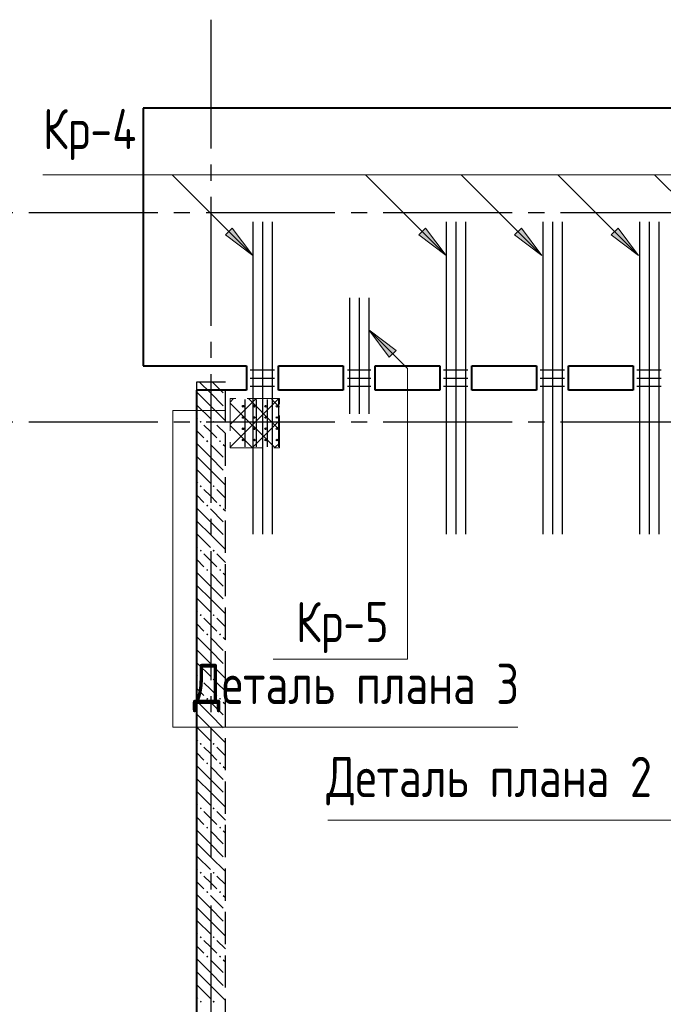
# Model space of a CAD drawing. Header units: millimetres. Extents: x 40580 to 1167576, y -220995 to 81020.
# Tile 60 of 256: x 304071 to 308066, y -108532 to -102418. Entities that reach past the tile are written whole.
import ezdxf

# ---------------------------------------------------------------- set-up
doc = ezdxf.new("R2010")
doc.units = ezdxf.units.MM
for name, pattern in [('______2', [270, 200, -70]), ('______5', [1100, 800, -100, 100, -100]), ('CENTER', [2, 1.25, -0.25, 0.25, -0.25])]:
    doc.linetypes.add(name, pattern=pattern)
for name, color, linetype, lineweight in [('S1 Стержни арматуры фон', 7, 'Continuous', 25), ('Вспомогательная арматура', 52, 'Continuous', 25), ('ОСИ', 7, 'CENTER', 15), ('Основная', 7, 'Continuous', 40), ('Позиционная метка номер позиции', 7, 'Continuous', 13), ('Поперечное армирование AW фон', 7, 'Continuous', 25), ('Примечания', 7, 'Continuous', 13), ('Ребро вкладыша арматура S1', 52, 'Continuous', 25), ('Ребро вкладыша арматура поперечная AW', 52, 'Continuous', 25)]:
    doc.layers.add(name, color=color, linetype=linetype, lineweight=lineweight)
doc.layers.add('ЖБ Стена верхний уровень', color=7, linetype='______2', true_color=0x656565)
doc.styles.add('GOST 2.304', font='isocpeur.ttf', dxfattribs={"width": 0.8})

msp = doc.modelspace()

# ---------------------------------------------------------------- hatches: boundary and pattern name
at = {"layer": 'ЖБ Стена верхний уровень', "linetype": 'Continuous', "lineweight": -3, "transparency": 33554687}
for points in [[(305188.7, -104915.3), (305195.2, -104908.8), (305201.7, -104915.3), (305195.2, -104921.8)], [(305268.7, -104915.3), (305275.2, -104908.8), (305281.7, -104915.3), (305275.2, -104921.8)], [(305228.7, -105035.3), (305235.2, -105028.8), (305241.7, -105035.3), (305235.2, -105041.8)], [(305308.7, -105035.3), (305315.2, -105028.8), (305321.7, -105035.3), (305315.2, -105041.8)], [(305188.7, -105315.3), (305195.2, -105308.8), (305201.7, -105315.3), (305195.2, -105321.8)], [(305268.7, -105315.3), (305275.2, -105308.8), (305281.7, -105315.3), (305275.2, -105321.8)], [(305228.7, -105435.3), (305235.2, -105428.8), (305241.7, -105435.3), (305235.2, -105441.8)], [(305308.7, -105435.3), (305315.2, -105428.8), (305321.7, -105435.3), (305315.2, -105441.8)], [(305188.7, -105715.3), (305195.2, -105708.8), (305201.7, -105715.3), (305195.2, -105721.8)], [(305268.7, -105715.3), (305275.2, -105708.8), (305281.7, -105715.3), (305275.2, -105721.8)], [(305228.7, -105835.3), (305235.2, -105828.8), (305241.7, -105835.3), (305235.2, -105841.8)], [(305308.7, -105835.3), (305315.2, -105828.8), (305321.7, -105835.3), (305315.2, -105841.8)], [(305188.7, -106115.3), (305195.2, -106108.8), (305201.7, -106115.3), (305195.2, -106121.8)], [(305268.7, -106115.3), (305275.2, -106108.8), (305281.7, -106115.3), (305275.2, -106121.8)], [(305228.7, -106235.3), (305235.2, -106228.8), (305241.7, -106235.3), (305235.2, -106241.8)], [(305308.7, -106235.3), (305315.2, -106228.8), (305321.7, -106235.3), (305315.2, -106241.8)], [(305188.7, -106515.3), (305195.2, -106508.8), (305201.7, -106515.3), (305195.2, -106521.8)], [(305268.7, -106515.3), (305275.2, -106508.8), (305281.7, -106515.3), (305275.2, -106521.8)], [(305228.7, -106635.3), (305235.2, -106628.8), (305241.7, -106635.3), (305235.2, -106641.8)], [(305308.7, -106635.3), (305315.2, -106628.8), (305321.7, -106635.3), (305315.2, -106641.8)], [(305188.7, -106915.3), (305195.2, -106908.8), (305201.7, -106915.3), (305195.2, -106921.8)], [(305268.7, -106915.3), (305275.2, -106908.8), (305281.7, -106915.3), (305275.2, -106921.8)], [(305228.7, -107035.3), (305235.2, -107028.8), (305241.7, -107035.3), (305235.2, -107041.8)], [(305308.7, -107035.3), (305315.2, -107028.8), (305321.7, -107035.3), (305315.2, -107041.8)], [(305188.7, -107315.3), (305195.2, -107308.8), (305201.7, -107315.3), (305195.2, -107321.8)], [(305268.7, -107315.3), (305275.2, -107308.8), (305281.7, -107315.3), (305275.2, -107321.8)], [(305228.7, -107435.3), (305235.2, -107428.8), (305241.7, -107435.3), (305235.2, -107441.8)], [(305308.7, -107435.3), (305315.2, -107428.8), (305321.7, -107435.3), (305315.2, -107441.8)], [(305188.7, -107715.3), (305195.2, -107708.8), (305201.7, -107715.3), (305195.2, -107721.8)], [(305268.7, -107715.3), (305275.2, -107708.8), (305281.7, -107715.3), (305275.2, -107721.8)], [(305228.7, -107835.3), (305235.2, -107828.8), (305241.7, -107835.3), (305235.2, -107841.8)], [(305308.7, -107835.3), (305315.2, -107828.8), (305321.7, -107835.3), (305315.2, -107841.8)], [(305188.7, -108115.3), (305195.2, -108108.8), (305201.7, -108115.3), (305195.2, -108121.8)], [(305268.7, -108115.3), (305275.2, -108108.8), (305281.7, -108115.3), (305275.2, -108121.8)], [(305228.7, -108235.3), (305235.2, -108228.8), (305241.7, -108235.3), (305235.2, -108241.8)], [(305308.7, -108235.3), (305315.2, -108228.8), (305321.7, -108235.3), (305315.2, -108241.8)], [(305188.7, -108515.3), (305195.2, -108508.8), (305201.7, -108515.3), (305195.2, -108521.8)], [(305268.7, -108515.3), (305275.2, -108508.8), (305281.7, -108515.3), (305275.2, -108521.8)]]:
    msp.add_hatch(color=7, dxfattribs=at).paths.add_polyline_path(points, flags=16)
at = {"layer": 'Позиционная метка номер позиции', "linetype": 'Continuous', "lineweight": 13, "transparency": 33554687}
for points in [[(305391, -103712.2), (305518.3, -103881.9), (305348.6, -103754.6)], [(306591, -103712.2), (306718.3, -103881.9), (306548.6, -103754.6)], [(307185, -103712.2), (307312.3, -103881.9), (307142.6, -103754.6)], [(307785, -103712.2), (307912.3, -103881.9), (307742.6, -103754.6)], [(306365.6, -104514.1), (306238.3, -104344.4), (306408, -104471.7)]]:
    msp.add_hatch(color=7, dxfattribs=at).paths.add_polyline_path(points, flags=16)

# ---------------------------------------------------------------- linework, layer by layer
at = {"color": 7, "linetype": 'Continuous', "lineweight": 25, "transparency": 33554687}
for centre in [(305458.3, -104818.4), (305528.3, -104818.4), (305598.3, -104818.4), (305668.3, -104818.4), (305458.3, -104888.4), (305528.3, -104888.4), (305598.3, -104888.4), (305668.3, -104888.4), (305458.3, -104958.4), (305528.3, -104958.4), (305598.3, -104958.4), (305668.3, -104958.4), (305458.3, -105028.4), (305528.3, -105028.4), (305598.3, -105028.4), (305668.3, -105028.4)]:
    msp.add_circle(centre, 5, dxfattribs=at)
at = {"layer": 'S1 Стержни арматуры фон', "color": 7, "linetype": 'Continuous', "lineweight": -3, "transparency": 33554687}
for p, q in [((305518.3, -103674.4), (305518.3, -105612.4)), ((305518.3, -103675.4), (305518.3, -105611.4)), ((305578.3, -103674.4), (305578.3, -105612.4)), ((305578.3, -103675.4), (305578.3, -105611.4)), ((305638.3, -103674.4), (305638.3, -105612.4)), ((305638.3, -103675.4), (305638.3, -105611.4)), ((306718.3, -103674.4), (306718.3, -105612.4)), ((306718.3, -103675.4), (306718.3, -105611.4)), ((306778.3, -103674.4), (306778.3, -105612.4)), ((306778.3, -103675.4), (306778.3, -105611.4)), ((306838.3, -103674.4), (306838.3, -105612.4)), ((306838.3, -103675.4), (306838.3, -105611.4)), ((307318.3, -103674.4), (307318.3, -105612.4)), ((307318.3, -103675.4), (307318.3, -105611.4)), ((307378.3, -103674.4), (307378.3, -105612.4)), ((307378.3, -103675.4), (307378.3, -105611.4)), ((307438.3, -103674.4), (307438.3, -105612.4)), ((307438.3, -103675.4), (307438.3, -105611.4)), ((307918.3, -103674.4), (307918.3, -105612.4)), ((307918.3, -103675.4), (307918.3, -105611.4)), ((307978.3, -103674.4), (307978.3, -105612.4)), ((307978.3, -103675.4), (307978.3, -105611.4)), ((308038.3, -103674.4), (308038.3, -105612.4)), ((308038.3, -103675.4), (308038.3, -105611.4))]:
    msp.add_line(p, q, dxfattribs=at)
at = {"layer": 'Вспомогательная арматура', "color": 7, "linetype": 'Continuous', "lineweight": 25, "transparency": 33554687}
for p, q in [((305468.3, -104776.3), (305468.3, -105071.3)), ((305538.3, -104776.3), (305538.3, -105071.3)), ((305608.3, -104776.3), (305608.3, -105071.3)), ((305678.3, -104776.3), (305678.3, -105071.3))]:
    msp.add_line(p, q, dxfattribs=at)
at = {"layer": 'ЖБ Стена верхний уровень', "color": 251, "linetype": '______2', "lineweight": -3, "true_color": 0x656565, "transparency": 33554687}
for p, q in [((305168.3, -104668.4), (305168.3, -110498.4)), ((305348.3, -104668.4), (305168.3, -104668.4)), ((305348.3, -110318.4), (305348.3, -104668.4))]:
    msp.add_line(p, q, dxfattribs=at)
at = {"layer": 'ЖБ Стена верхний уровень', "color": 9, "linetype": 'Continuous', "lineweight": -3, "true_color": 0xc7c7c7, "transparency": 33554687}
for p, q in [((305255.2, -104735.3), (305188.4, -104668.4)), ((305268.4, -104668.4), (305335.2, -104735.3)), ((305175.2, -104735.3), (305255.2, -104815.3)), ((305255.2, -104735.3), (305335.2, -104815.3)), ((305175.2, -104815.3), (305168.3, -104808.3)), ((305175.2, -104815.3), (305255.2, -104895.3)), ((305255.2, -104815.3), (305348.3, -104908.3)), ((305168.3, -104888.4), (305175.2, -104895.3)), ((305255.2, -104975.3), (305215.2, -104935.3)), ((305295.2, -104935.3), (305348.3, -104988.4)), ((305168.3, -104968.4), (305215.2, -105015.3)), ((305295.2, -105015.3), (305255.2, -104975.3)), ((305255.2, -105135.3), (305168.3, -105048.3)), ((305255.2, -105055.3), (305335.2, -105135.3)), ((305335.2, -105055.3), (305348.3, -105068.4)), ((305175.2, -105135.3), (305255.2, -105215.3)), ((305255.2, -105135.3), (305335.2, -105215.3)), ((305175.2, -105215.3), (305168.3, -105208.3)), ((305175.2, -105215.3), (305255.2, -105295.3)), ((305255.2, -105215.3), (305348.3, -105308.3)), ((305168.3, -105288.4), (305175.2, -105295.3)), ((305168.3, -105368.4), (305215.2, -105415.3)), ((305255.2, -105375.3), (305215.2, -105335.3)), ((305295.2, -105415.3), (305255.2, -105375.3)), ((305295.2, -105335.3), (305348.3, -105388.4)), ((305255.2, -105535.3), (305168.3, -105448.3)), ((305255.2, -105455.3), (305335.2, -105535.3)), ((305335.2, -105455.3), (305348.3, -105468.4)), ((305175.2, -105535.3), (305255.2, -105615.3)), ((305255.2, -105535.3), (305335.2, -105615.3)), ((305175.2, -105615.3), (305168.3, -105608.3)), ((305175.2, -105615.3), (305255.2, -105695.3)), ((305255.2, -105615.3), (305348.3, -105708.3)), ((305168.3, -105688.4), (305175.2, -105695.3)), ((305255.2, -105775.3), (305215.2, -105735.3)), ((305295.2, -105735.3), (305348.3, -105788.4)), ((305168.3, -105768.4), (305215.2, -105815.3)), ((305295.2, -105815.3), (305255.2, -105775.3)), ((305255.2, -105935.3), (305168.3, -105848.3)), ((305255.2, -105855.3), (305335.2, -105935.3)), ((305335.2, -105855.3), (305348.3, -105868.4)), ((305175.2, -105935.3), (305255.2, -106015.3)), ((305255.2, -105935.3), (305335.2, -106015.3)), ((305175.2, -106015.3), (305168.3, -106008.3)), ((305175.2, -106015.3), (305255.2, -106095.3)), ((305255.2, -106015.3), (305348.3, -106108.3)), ((305168.3, -106088.4), (305175.2, -106095.3)), ((305168.3, -106168.4), (305215.2, -106215.3)), ((305255.2, -106175.3), (305215.2, -106135.3)), ((305295.2, -106215.3), (305255.2, -106175.3)), ((305295.2, -106135.3), (305348.3, -106188.4)), ((305255.2, -106335.3), (305168.3, -106248.3)), ((305255.2, -106255.3), (305335.2, -106335.3)), ((305335.2, -106255.3), (305348.3, -106268.4)), ((305175.2, -106335.3), (305255.2, -106415.3)), ((305255.2, -106335.3), (305335.2, -106415.3)), ((305175.2, -106415.3), (305168.3, -106408.3)), ((305175.2, -106415.3), (305255.2, -106495.3)), ((305255.2, -106415.3), (305348.3, -106508.3)), ((305168.3, -106488.4), (305175.2, -106495.3)), ((305255.2, -106575.3), (305215.2, -106535.3)), ((305295.2, -106535.3), (305348.3, -106588.4)), ((305168.3, -106568.4), (305215.2, -106615.3)), ((305295.2, -106615.3), (305255.2, -106575.3)), ((305255.2, -106735.3), (305168.3, -106648.3)), ((305255.2, -106655.3), (305335.2, -106735.3)), ((305335.2, -106655.3), (305348.3, -106668.4)), ((305175.2, -106735.3), (305255.2, -106815.3)), ((305255.2, -106735.3), (305335.2, -106815.3)), ((305175.2, -106815.3), (305168.3, -106808.3)), ((305175.2, -106815.3), (305255.2, -106895.3)), ((305255.2, -106815.3), (305348.3, -106908.3)), ((305168.3, -106888.4), (305175.2, -106895.3)), ((305168.3, -106968.4), (305215.2, -107015.3)), ((305255.2, -106975.3), (305215.2, -106935.3)), ((305295.2, -107015.3), (305255.2, -106975.3)), ((305295.2, -106935.3), (305348.3, -106988.4)), ((305255.2, -107135.3), (305168.3, -107048.3)), ((305255.2, -107055.3), (305335.2, -107135.3)), ((305335.2, -107055.3), (305348.3, -107068.4)), ((305175.2, -107135.3), (305255.2, -107215.3)), ((305255.2, -107135.3), (305335.2, -107215.3)), ((305175.2, -107215.3), (305168.3, -107208.3)), ((305175.2, -107215.3), (305255.2, -107295.3)), ((305255.2, -107215.3), (305348.3, -107308.3)), ((305168.3, -107288.4), (305175.2, -107295.3)), ((305255.2, -107375.3), (305215.2, -107335.3)), ((305295.2, -107335.3), (305348.3, -107388.4)), ((305168.3, -107368.4), (305215.2, -107415.3)), ((305295.2, -107415.3), (305255.2, -107375.3)), ((305255.2, -107535.3), (305168.3, -107448.3)), ((305255.2, -107455.3), (305335.2, -107535.3)), ((305335.2, -107455.3), (305348.3, -107468.4)), ((305175.2, -107535.3), (305255.2, -107615.3)), ((305255.2, -107535.3), (305335.2, -107615.3)), ((305175.2, -107615.3), (305168.3, -107608.3)), ((305175.2, -107615.3), (305255.2, -107695.3)), ((305255.2, -107615.3), (305348.3, -107708.3)), ((305168.3, -107688.4), (305175.2, -107695.3)), ((305168.3, -107768.4), (305215.2, -107815.3)), ((305255.2, -107775.3), (305215.2, -107735.3)), ((305295.2, -107815.3), (305255.2, -107775.3)), ((305295.2, -107735.3), (305348.3, -107788.4)), ((305255.2, -107935.3), (305168.3, -107848.3)), ((305255.2, -107855.3), (305335.2, -107935.3)), ((305335.2, -107855.3), (305348.3, -107868.4)), ((305175.2, -107935.3), (305255.2, -108015.3)), ((305255.2, -107935.3), (305335.2, -108015.3)), ((305175.2, -108015.3), (305168.3, -108008.3)), ((305175.2, -108015.3), (305255.2, -108095.3)), ((305255.2, -108015.3), (305348.3, -108108.3)), ((305168.3, -108088.4), (305175.2, -108095.3)), ((305255.2, -108175.3), (305215.2, -108135.3)), ((305295.2, -108135.3), (305348.3, -108188.4)), ((305168.3, -108168.4), (305215.2, -108215.3)), ((305295.2, -108215.3), (305255.2, -108175.3)), ((305255.2, -108335.3), (305168.3, -108248.3)), ((305255.2, -108255.3), (305335.2, -108335.3)), ((305335.2, -108255.3), (305348.3, -108268.4)), ((305175.2, -108335.3), (305255.2, -108415.3)), ((305255.2, -108335.3), (305335.2, -108415.3)), ((305175.2, -108415.3), (305168.3, -108408.3)), ((305175.2, -108415.3), (305255.2, -108495.3)), ((305255.2, -108415.3), (305348.3, -108508.3)), ((305168.3, -108488.4), (305175.2, -108495.3))]:
    msp.add_line(p, q, dxfattribs=at)
at = {"layer": 'ОСИ', "color": 8, "linetype": '______5', "lineweight": -3, "transparency": 33554687}
for p, q in [((305258.3, -102418.4), (305258.3, -112918.4)), ((334628.3, -103618.4), (303168.3, -103618.4)), ((334628.3, -104918.4), (303168.3, -104918.4)), ((334628.3, -104918.4), (303168.3, -104918.4))]:
    msp.add_line(p, q, dxfattribs=at)
at = {"layer": 'Основная', "transparency": 33554687}
for p, q in [((313518.3, -102968.4), (304838.3, -102968.4)), ((304838.3, -102968.4), (304838.3, -104568.4)), ((304838.3, -104568.4), (305478.3, -104568.4)), ((305478.3, -104568.4), (305478.3, -104718.4)), ((305678.3, -104718.4), (305678.3, -104568.4)), ((305678.3, -104568.4), (306078.3, -104568.4)), ((306078.3, -104568.4), (306078.3, -104718.4)), ((306278.3, -104718.4), (306278.3, -104568.4)), ((306278.3, -104568.4), (306678.3, -104568.4)), ((306678.3, -104568.4), (306678.3, -104718.4)), ((306878.3, -104718.4), (306878.3, -104568.4)), ((306878.3, -104568.4), (307278.3, -104568.4)), ((307278.3, -104568.4), (307278.3, -104718.4)), ((307478.3, -104718.4), (307478.3, -104568.4)), ((307478.3, -104568.4), (307878.3, -104568.4)), ((307878.3, -104568.4), (307878.3, -104718.4)), ((305478.3, -104718.4), (305168.3, -104718.4)), ((305168.3, -104718.4), (305168.3, -109678.4)), ((306078.3, -104718.4), (305678.3, -104718.4)), ((306678.3, -104718.4), (306278.3, -104718.4)), ((307278.3, -104718.4), (306878.3, -104718.4)), ((307878.3, -104718.4), (307478.3, -104718.4))]:
    msp.add_line(p, q, dxfattribs=at)
at = {"layer": 'Позиционная метка номер позиции', "color": 7, "linetype": 'Continuous', "lineweight": 13, "transparency": 33554687}
for p, q in [((312212.3, -103381.9), (304216, -103381.9)), ((306718.3, -103881.9), (306218.3, -103381.9)), ((307312.3, -103881.9), (306812.3, -103381.9)), ((307912.3, -103881.9), (307412.3, -103381.9)), ((308512.3, -103881.9), (308012.3, -103381.9)), ((305348.6, -103754.6), (305391, -103712.2)), ((305369.8, -103733.4), (305359.2, -103722.8)), ((305391, -103712.2), (305518.3, -103881.9)), ((306548.6, -103754.6), (306591, -103712.2)), ((306569.8, -103733.4), (306559.2, -103722.8)), ((306591, -103712.2), (306718.3, -103881.9)), ((307142.6, -103754.6), (307185, -103712.2)), ((307163.8, -103733.4), (307153.2, -103722.8)), ((307185, -103712.2), (307312.3, -103881.9)), ((307742.6, -103754.6), (307785, -103712.2)), ((307763.8, -103733.4), (307753.2, -103722.8)), ((307785, -103712.2), (307912.3, -103881.9)), ((305518.3, -103881.9), (305348.6, -103754.6)), ((306718.3, -103881.9), (306548.6, -103754.6)), ((307312.3, -103881.9), (307142.6, -103754.6)), ((307912.3, -103881.9), (307742.6, -103754.6)), ((305518.3, -103881.9), (305518.3, -103881.9)), ((305518.3, -103881.9), (305518.3, -103881.9)), ((305518.3, -103881.9), (305518.3, -103881.9)), ((306718.3, -103881.9), (306718.3, -103881.9)), ((306718.3, -103881.9), (306718.3, -103881.9)), ((306718.3, -103881.9), (306718.3, -103881.9)), ((307312.3, -103881.9), (307312.3, -103881.9)), ((307312.3, -103881.9), (307312.3, -103881.9)), ((307312.3, -103881.9), (307312.3, -103881.9)), ((307912.3, -103881.9), (307912.3, -103881.9)), ((307912.3, -103881.9), (307912.3, -103881.9)), ((307912.3, -103881.9), (307912.3, -103881.9)), ((306238.3, -104344.4), (306238.3, -104344.4)), ((306238.3, -104344.4), (306238.3, -104344.4)), ((306238.3, -104344.4), (306238.3, -104344.4)), ((306238.3, -104344.4), (306408, -104471.7)), ((306365.6, -104514.1), (306238.3, -104344.4)), ((306408, -104471.7), (306365.6, -104514.1)), ((306386.8, -104492.9), (306397.4, -104503.5))]:
    msp.add_line(p, q, dxfattribs=at)
for points in [[(305518.3, -103881.9), (305018.3, -103381.9), (304216, -103381.9)], [(306238.3, -104344.4), (306478.3, -104584.4), (306478.3, -106388.4), (305643.9, -106388.4)]]:
    msp.add_lwpolyline(points, dxfattribs=at)
at = {"layer": 'Поперечное армирование AW фон', "color": 7, "linetype": 'Continuous', "lineweight": -3, "transparency": 33554687}
for p, q in [((305502.8, -104593.4), (305653.8, -104593.4)), ((306702.8, -104593.4), (306853.8, -104593.4)), ((307302.8, -104593.4), (307453.8, -104593.4)), ((307902.8, -104593.4), (308053.8, -104593.4)), ((305502.8, -104643.4), (305653.8, -104643.4)), ((306702.8, -104643.4), (306853.8, -104643.4)), ((307302.8, -104643.4), (307453.8, -104643.4)), ((307902.8, -104643.4), (308053.8, -104643.4)), ((305502.8, -104693.4), (305653.8, -104693.4)), ((306702.8, -104693.4), (306853.8, -104693.4)), ((307302.8, -104693.4), (307453.8, -104693.4)), ((307902.8, -104693.4), (308053.8, -104693.4))]:
    msp.add_line(p, q, dxfattribs=at)
at = {"layer": 'Примечания', "color": 252, "linetype": 'Continuous', "lineweight": 13, "true_color": 0x8f8f8f, "transparency": 33554687}
for p, q in [((305378.3, -104792.3), (305399.3, -104771.3)), ((305378.3, -104932.3), (305539.3, -104771.3)), ((305491.2, -104771.3), (305655.2, -104935.3)), ((305631.2, -104771.3), (305655.2, -104795.3)), ((305655.2, -104795.3), (305679.3, -104771.3)), ((305378.3, -105072.3), (305655.2, -104795.3)), ((305378.3, -104798.4), (305655.2, -105075.3)), ((305655.2, -104795.3), (305683.3, -104823.4)), ((305378.3, -104938.4), (305516.2, -105076.3)), ((305514.3, -105076.3), (305655.2, -104935.3)), ((305655.2, -104935.3), (305683.3, -104907.2)), ((305655.2, -104935.3), (305683.3, -104963.4)), ((305654.3, -105076.3), (305655.2, -105075.3)), ((305655.2, -105075.3), (305683.3, -105047.3)), ((305655.2, -105075.3), (305656.2, -105076.3))]:
    msp.add_line(p, q, dxfattribs=at)
at = {"layer": 'Примечания', "color": 7, "linetype": '______2', "lineweight": 13, "transparency": 33554687}
for p, q in [((305683.3, -104771.3), (305378.3, -104771.3)), ((305378.3, -104771.3), (305378.3, -105076.3)), ((305683.3, -105076.3), (305683.3, -104771.3)), ((305378.3, -105076.3), (305683.3, -105076.3))]:
    msp.add_line(p, q, dxfattribs=at)
at = {"layer": 'Примечания', "color": 7, "linetype": 'Continuous', "lineweight": 13, "transparency": 33554687}
for points in [[(305345.8, -104845.9), (305022.7, -104845.9), (305022.7, -106810.4), (307162.7, -106810.4)], [(308353.3, -106058.4), (308353.3, -107388.4), (305983.3, -107388.4)]]:
    msp.add_lwpolyline(points, dxfattribs=at)
at = {"layer": 'Ребро вкладыша арматура S1', "color": 7, "linetype": 'Continuous', "lineweight": 25, "transparency": 33554687}
for p, q in [((306118.3, -104146.1), (306118.3, -104866.1)), ((306178.3, -104146.1), (306178.3, -104866.1)), ((306238.3, -104146.1), (306238.3, -104866.1))]:
    msp.add_line(p, q, dxfattribs=at)
at = {"layer": 'Ребро вкладыша арматура поперечная AW', "color": 7, "linetype": 'Continuous', "lineweight": 25, "transparency": 33554687}
for p, q in [((306105.3, -104593.4), (306251.3, -104593.4)), ((306105.3, -104643.4), (306251.3, -104643.4)), ((306105.3, -104693.4), (306251.3, -104693.4))]:
    msp.add_line(p, q, dxfattribs=at)

# ---------------------------------------------------------------- texts
at = {"layer": 'Примечания', "color": 7, "linetype": 'Continuous', "lineweight": 25, "transparency": 33554687, "char_height": 250, "attachment_point": 7, "style": 'GOST 2.304'}
for s, insert, width in [('Кр-4', (304216, -103290.2), 728.949), ('Кр-5', (305786.1, -106351.1), 711.255), ('Деталь\\~плана\\~3', (305146, -106718.7), 2132.446), ('Деталь\\~плана\\~2', (305975, -107296.8), 2150.159)]:
    msp.add_mtext(s, dxfattribs=dict(at, insert=insert, width=width))

doc.saveas('drawing.dxf')
